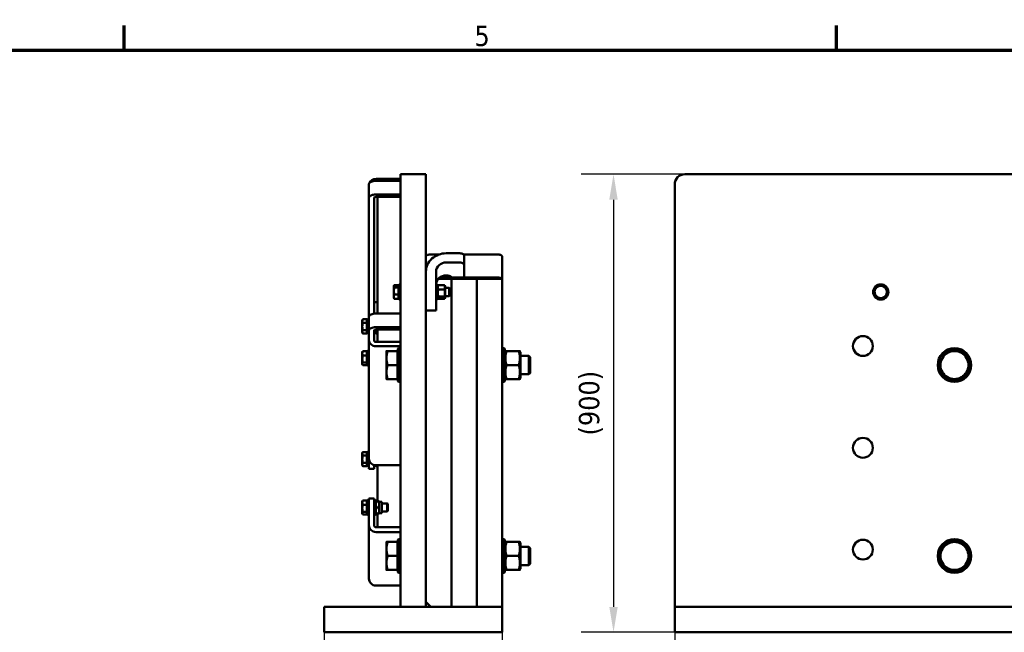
# Model space of a CAD drawing. Header units: millimetres. Extents: x 0 to 8400, y 0 to 5940.
# Tile 8 of 12: x 1194 to 3130, y 4596 to 5800. Entities that reach past the tile are written whole.
import ezdxf

# ---------------------------------------------------------------- set-up
doc = ezdxf.new("R2010")
doc.units = ezdxf.units.MM
doc.header["$LTSCALE"] = 20
for name, color, linetype, lineweight in [('Border (ISO)', 7, 'Continuous', 70), ('Dimension (ISO)', 7, 'Continuous', 25), ('Visible (ISO)', 7, 'Continuous', 50)]:
    doc.layers.add(name, color=color, linetype=linetype, lineweight=lineweight)
doc.styles.add('Label Text (ISO)', font='tahoma.ttf')
doc.styles.add('Note Text (ISO)', font='tahoma.ttf')
doc.dimstyles.new('Default (ISO)', dxfattribs={"dimscale": 20, "dimtxt": 2, "dimasz": 2.5, "dimexe": 3.175, "dimexo": 0, "dimgap": 0.762, "dimtad": 1, "dimrnd": 1e-08, "dimtxsty": 'Note Text (ISO)', "dimcen": 0.09, "dimdle": 10, "dimclrd": 256, "dimclre": 256, "dimclrt": 256, "dimazin": 2, "dimtfac": 1, "dimtmove": 0, "dimatfit": 3, "dimfxl": 1, "dimtolj": 1, "dimtzin": 0, "dimlwd": -1, "dimlwe": -1, "dimarcsym": 0})

# ---------------------------------------------------------------- blocks, each defined once
blk = doc.blocks.new('Borders Default Border')
at = {"layer": 'Border (ISO)'}
for p, q in [((70, 287), (70, 289.4)), ((140, 287), (140, 289.4))]:
    blk.add_line(p, q, dxfattribs=at)
at = {"layer": 'Border (ISO)', "flags": 128}
blk.add_lwpolyline([(10, 10), (10, 287), (410, 287), (410, 10), (10, 10)], dxfattribs=at)
at = {"layer": 'Border (ISO)', "insert": (104.414, 287.358), "char_height": 2, "attachment_point": 7, "style": 'Label Text (ISO)'}
blk.add_mtext('5', dxfattribs=at)
blk = doc.blocks.new('*D10')
at = {"layer": 'Defpoints', "color": 0, "transparency": 16777216}
for p in [(2501.9, 5496), (2361.7, 4596), (2501.9, 4596)]:
    blk.add_point(p, dxfattribs=at)
at = {"layer": 'Dimension (ISO)', "transparency": 16777216}
for p, q in [((2501.9, 5496), (2298.2, 5496)), ((2361.7, 5446), (2361.7, 4646)), ((2501.9, 4596), (2298.2, 4596))]:
    blk.add_line(p, q, dxfattribs=at)
for points in [[(2353.4, 5446), (2370, 5446), (2361.7, 5496)], [(2353.4, 4646), (2370, 4646), (2361.7, 4596)]]:
    blk.add_solid(points, dxfattribs=at)
at = {"layer": 'Dimension (ISO)', "transparency": 16777216, "insert": (2293.6, 4982.8), "char_height": 40, "attachment_point": 1, "rotation": 90, "style": 'Note Text (ISO)'}
blk.add_mtext('\\A1;(900)', dxfattribs=at)
blk = doc.blocks.new('*D11')
at = {"layer": 'Defpoints', "color": 0, "transparency": 16777216}
for p in [(2481.9, 4646), (6981.9, 4646), (6981.9, 4383.7)]:
    blk.add_point(p, dxfattribs=at)
at = {"layer": 'Dimension (ISO)', "transparency": 16777216}
for p, q in [((2481.9, 4646), (2481.9, 4320.2)), ((6981.9, 4646), (6981.9, 4320.2)), ((2531.9, 4383.7), (6931.9, 4383.7))]:
    blk.add_line(p, q, dxfattribs=at)
for points in [[(2531.9, 4392), (2531.9, 4375.3), (2481.9, 4383.7)], [(6931.9, 4392), (6931.9, 4375.3), (6981.9, 4383.7)]]:
    blk.add_solid(points, dxfattribs=at)
at = {"layer": 'Dimension (ISO)', "transparency": 16777216, "insert": (4653.7, 4451.8), "char_height": 40, "attachment_point": 1, "style": 'Note Text (ISO)'}
blk.add_mtext('\\A1;(4500)', dxfattribs=at)
blk = doc.blocks.new('*D12')
at = {"layer": 'Defpoints', "color": 0, "transparency": 16777216}
for p in [(1792.9, 4596), (2142.9, 4596), (2142.9, 4396)]:
    blk.add_point(p, dxfattribs=at)
at = {"layer": 'Dimension (ISO)', "transparency": 16777216}
for p, q in [((1792.9, 4596), (1792.9, 4332.5)), ((2142.9, 4596), (2142.9, 4332.5)), ((1842.9, 4396), (2092.9, 4396))]:
    blk.add_line(p, q, dxfattribs=at)
for points in [[(1842.9, 4404.3), (1842.9, 4387.7), (1792.9, 4396)], [(2092.9, 4404.3), (2092.9, 4387.7), (2142.9, 4396)]]:
    blk.add_solid(points, dxfattribs=at)
at = {"layer": 'Dimension (ISO)', "transparency": 16777216, "insert": (1904.7, 4464.1), "char_height": 40, "attachment_point": 1, "style": 'Note Text (ISO)'}
blk.add_mtext('\\A1;(350)', dxfattribs=at)

msp = doc.modelspace()

# ---------------------------------------------------------------- linework, layer by layer
at = {"layer": 'Visible (ISO)'}
for p, q in [((1894.91, 5487.034), (1942.91, 5487.034)), ((1894.91, 5483.25), (1942.91, 5483.25)), ((1942.91, 5476.01), (1942.91, 5496.01)), ((1992.91, 5496.01), (1942.91, 5496.01)), ((1992.91, 5496.01), (1992.91, 5476.01)), ((3873.611, 5496.01), (2501.895, 5496.01)), ((1880.91, 5476.25), (1880.91, 5449.403)), ((1942.91, 5476.01), (1942.91, 4646.01)), ((1992.91, 5476.01), (1992.91, 4646.01)), ((2481.895, 5476.01), (2481.895, 4646.01)), ((1880.91, 5449.403), (1880.91, 5215.576)), ((1890.91, 5222.284), (1890.91, 5449.403)), ((1942.91, 5456.403), (1894.91, 5456.403)), ((1942.91, 5451.403), (1894.91, 5451.403)), ((1897.91, 5447.492), (1897.91, 5451.152)), ((1897.91, 5222.576), (1897.91, 5447.492)), ((2019.342, 5338.627), (2002.91, 5338.627)), ((2032.91, 5340.776), (2057.91, 5340.776)), ((2057.91, 5322.65), (2032.91, 5322.65)), ((2132.91, 5338.627), (2066.619, 5338.627)), ((2067.91, 5318.424), (2067.91, 5336.55)), ((2142.91, 5290.296), (2142.91, 5334.401)), ((2012.91, 5259.209), (2012.91, 5304.524)), ((2067.91, 5318.424), (2067.91, 5290.296)), ((2017.124, 5290.296), (2042.91, 5290.296)), ((2132.91, 5293.312), (2020.403, 5293.312)), ((2042.91, 5290.296), (2042.91, 5275.296)), ((2042.91, 5275.296), (2042.91, 5290.296)), ((2042.91, 5290.296), (2092.91, 5290.296)), ((2092.91, 5290.296), (2092.91, 5275.296)), ((2092.91, 5275.296), (2092.91, 5290.296)), ((2092.91, 5290.296), (2142.91, 5290.296)), ((2142.91, 5290.296), (2142.91, 5275.296)), ((1929.91, 5276.656), (1930.359, 5277.435)), ((1929.91, 5276.656), (1929.91, 5275.925)), ((1929.91, 5275.925), (1929.91, 5266.719)), ((1929.91, 5266.719), (1929.91, 5255.45)), ((1939.11, 5278.306), (1930.982, 5278.306)), ((1939.11, 5273.544), (1930.982, 5273.544)), ((1939.11, 5278.306), (1939.11, 5273.544)), ((1939.11, 5275.901), (1939.91, 5275.901)), ((1939.11, 5273.544), (1939.11, 5259.894)), ((1939.91, 5278.906), (1940.66, 5279.656)), ((1939.91, 5250.406), (1939.91, 5278.906)), ((1940.66, 5279.656), (1940.66, 5249.656)), ((1940.66, 5279.656), (1942.91, 5279.656)), ((2015.16, 5279.656), (2012.91, 5279.656)), ((2015.16, 5249.656), (2015.16, 5279.656)), ((2015.91, 5278.906), (2015.16, 5279.656)), ((2015.91, 5278.906), (2015.91, 5250.406)), ((2015.91, 5275.906), (2016.787, 5277.426)), ((2017.415, 5278.302), (2029.205, 5278.302)), ((2017.415, 5269.394), (2029.205, 5269.394)), ((2030.71, 5275.906), (2029.833, 5277.426)), ((2030.71, 5253.406), (2030.71, 5275.906)), ((2030.71, 5272.656), (2038.683, 5272.656)), ((2038.683, 5256.656), (2038.683, 5272.656)), ((2039.91, 5271.429), (2038.683, 5272.656)), ((2039.91, 5271.429), (2039.91, 5257.883)), ((2042.91, 5275.296), (2042.91, 4646.01)), ((2042.91, 4646.01), (2042.91, 5275.296)), ((2092.91, 5275.296), (2092.91, 4646.01)), ((2092.91, 4646.01), (2092.91, 5275.296)), ((2142.91, 5275.296), (2142.91, 4646.01)), ((1929.91, 5255.45), (1929.91, 5252.656)), ((1929.91, 5252.656), (1930.359, 5251.878)), ((1939.11, 5259.894), (1930.982, 5259.894)), ((1939.11, 5251.006), (1930.982, 5251.006)), ((1939.11, 5259.894), (1939.11, 5251.006)), ((1939.11, 5253.411), (1939.91, 5253.411)), ((1939.91, 5250.406), (1940.66, 5249.656)), ((1940.66, 5249.656), (1942.91, 5249.656)), ((2012.91, 5259.209), (2012.91, 5245.919)), ((2015.16, 5249.656), (2012.91, 5249.656)), ((2012.91, 5245.919), (2012.91, 5229.015)), ((2015.91, 5250.406), (2015.16, 5249.656)), ((2015.91, 5253.406), (2016.787, 5251.887)), ((2017.415, 5255.748), (2029.205, 5255.748)), ((2017.415, 5251.011), (2029.205, 5251.011)), ((2030.71, 5253.406), (2029.833, 5251.887)), ((2030.71, 5256.656), (2038.683, 5256.656)), ((2039.91, 5257.883), (2038.683, 5256.656)), ((1894.91, 5244.874), (1897.91, 5244.874)), ((2012.91, 5228.078), (1992.91, 5228.078)), ((2012.91, 5229.015), (2012.91, 5228.078)), ((1867.91, 5209.076), (1868.915, 5210.817)), ((1867.91, 5209.076), (1867.91, 5207.379)), ((1867.91, 5207.379), (1867.91, 5196.899)), ((1877.11, 5210.931), (1868.982, 5210.931)), ((1877.11, 5210.931), (1877.11, 5203.826)), ((1877.11, 5208.321), (1877.91, 5208.321)), ((1877.91, 5211.326), (1878.66, 5212.076)), ((1877.91, 5182.826), (1877.91, 5211.326)), ((1878.66, 5212.076), (1878.66, 5182.076)), ((1878.66, 5212.076), (1880.91, 5212.076)), ((1880.91, 5215.576), (1880.91, 5188.729)), ((1894.91, 5222.576), (1942.91, 5222.576)), ((1867.91, 5196.899), (1867.91, 5186.596)), ((1877.11, 5203.826), (1868.982, 5203.826)), ((1877.11, 5189.971), (1868.982, 5189.971)), ((1877.11, 5203.826), (1877.11, 5189.971)), ((1877.11, 5189.971), (1877.11, 5183.221)), ((1880.91, 5181.229), (1880.91, 5188.729)), ((1890.91, 5188.729), (1890.91, 5181.229)), ((1893.16, 5182.076), (1893.16, 5190.528)), ((1893.91, 5190.666), (1893.91, 5182.826)), ((1942.91, 5195.729), (1894.91, 5195.729)), ((1942.91, 5190.729), (1894.91, 5190.729)), ((1897.91, 5166.605), (1897.91, 5190.729)), ((1867.91, 5186.596), (1867.91, 5185.076)), ((1867.91, 5185.076), (1868.915, 5183.336)), ((1877.11, 5183.221), (1868.982, 5183.221)), ((1877.11, 5185.831), (1877.91, 5185.831)), ((1877.91, 5182.826), (1878.66, 5182.076)), ((1878.66, 5182.076), (1880.91, 5182.076)), ((1880.91, 5181.229), (1880.91, 5174.399)), ((1880.91, 5170.069), (1880.91, 5174.399)), ((1880.91, 4936.569), (1880.91, 5170.069)), ((1893.16, 5182.076), (1890.91, 5182.076)), ((1890.91, 5174.399), (1890.91, 5181.229)), ((1890.91, 5174.399), (1890.91, 5170.069)), ((1893.91, 5182.826), (1893.16, 5182.076)), ((1893.91, 5185.826), (1894.345, 5185.073)), ((1895.415, 5184.911), (1897.91, 5184.911)), ((1877.11, 5148.363), (1868.982, 5148.363)), ((1877.11, 5148.363), (1877.11, 5139.928)), ((1877.91, 5148.875), (1878.66, 5149.625)), ((1877.91, 5120.375), (1877.91, 5148.875)), ((1878.66, 5149.625), (1878.66, 5119.625)), ((1878.66, 5149.625), (1880.91, 5149.625)), ((1894.91, 5166.605), (1942.91, 5166.605)), ((1942.91, 5157.945), (1894.91, 5157.945)), ((1915.41, 5148.51), (1915.41, 5134.76)), ((1937.11, 5148.51), (1917.866, 5148.51)), ((1937.11, 5148.51), (1937.11, 5121.01)), ((1937.91, 5152.76), (1939.16, 5154.01)), ((1937.91, 5089.26), (1937.91, 5152.76)), ((1939.16, 5154.01), (1939.16, 5088.01)), ((1939.16, 5154.01), (1942.91, 5154.01)), ((2146.66, 5154.01), (2142.91, 5154.01)), ((2146.66, 5088.01), (2146.66, 5154.01)), ((2147.91, 5152.76), (2146.66, 5154.01)), ((2147.91, 5152.76), (2147.91, 5089.26)), ((2147.91, 5146.56), (2149.036, 5148.51)), ((2151.492, 5148.51), (2175.328, 5148.51)), ((2178.91, 5146.56), (2177.784, 5148.51)), ((1867.91, 5146.625), (1868.481, 5147.614)), ((1867.91, 5146.625), (1867.91, 5144.145)), ((1867.91, 5144.145), (1867.91, 5133.059)), ((1867.91, 5133.059), (1867.91, 5123.538)), ((1877.11, 5139.928), (1868.982, 5139.928)), ((1877.11, 5145.87), (1877.91, 5145.87)), ((1877.11, 5139.928), (1877.11, 5126.19)), ((1915.41, 5134.76), (1915.41, 5107.26)), ((1937.11, 5146.565), (1937.91, 5146.565)), ((2178.91, 5095.46), (2178.91, 5146.56)), ((2178.91, 5139.01), (2195.456, 5139.01)), ((2195.456, 5103.01), (2195.456, 5139.01)), ((2197.91, 5136.557), (2195.456, 5139.01)), ((2197.91, 5136.557), (2197.91, 5105.464)), ((1867.91, 5123.538), (1867.91, 5122.625)), ((1867.91, 5122.625), (1868.481, 5121.636)), ((1877.11, 5126.19), (1868.982, 5126.19)), ((1877.11, 5120.887), (1868.982, 5120.887)), ((1877.11, 5126.19), (1877.11, 5120.887)), ((1877.11, 5123.38), (1877.91, 5123.38)), ((1877.91, 5120.375), (1878.66, 5119.625)), ((1878.66, 5119.625), (1880.91, 5119.625)), ((1937.11, 5121.01), (1917.866, 5121.01)), ((1937.11, 5121.01), (1937.11, 5093.51)), ((2151.492, 5121.01), (2175.328, 5121.01)), ((1915.41, 5107.26), (1915.41, 5093.51)), ((1937.11, 5093.51), (1917.866, 5093.51)), ((1937.11, 5095.455), (1937.91, 5095.455)), ((2147.91, 5095.46), (2149.036, 5093.51)), ((2151.492, 5093.51), (2175.328, 5093.51)), ((2178.91, 5095.46), (2177.784, 5093.51)), ((2178.91, 5103.01), (2195.456, 5103.01)), ((2197.91, 5105.464), (2195.456, 5103.01)), ((1937.91, 5089.26), (1939.16, 5088.01)), ((1939.16, 5088.01), (1942.91, 5088.01)), ((2146.66, 5088.01), (2142.91, 5088.01)), ((2147.91, 5089.26), (2146.66, 5088.01)), ((1867.91, 4948.403), (1868.915, 4950.143)), ((1867.91, 4948.403), (1867.91, 4946.705)), ((1867.91, 4946.705), (1867.91, 4936.225)), ((1867.91, 4936.225), (1867.91, 4925.923)), ((1877.11, 4950.257), (1868.982, 4950.257)), ((1877.11, 4943.152), (1868.982, 4943.152)), ((1877.11, 4950.257), (1877.11, 4943.152)), ((1877.11, 4947.648), (1877.91, 4947.648)), ((1877.11, 4943.152), (1877.11, 4929.297)), ((1877.91, 4950.653), (1878.66, 4951.403)), ((1877.91, 4922.153), (1877.91, 4950.653)), ((1878.66, 4951.403), (1878.66, 4921.403)), ((1878.66, 4951.403), (1880.91, 4951.403)), ((1880.91, 4917.729), (1880.91, 4936.569)), ((1867.91, 4925.923), (1867.91, 4924.403)), ((1867.91, 4924.403), (1868.915, 4922.662)), ((1877.11, 4929.297), (1868.982, 4929.297)), ((1877.11, 4922.548), (1868.982, 4922.548)), ((1877.11, 4929.297), (1877.11, 4922.548)), ((1877.11, 4925.158), (1877.91, 4925.158)), ((1877.91, 4922.153), (1878.66, 4921.403)), ((1878.66, 4921.403), (1880.91, 4921.403)), ((1880.91, 4917.059), (1880.91, 4917.729)), ((1880.91, 4917.059), (1890.91, 4917.059)), ((1890.91, 4924.95), (1890.91, 4917.729)), ((1893.16, 4921.403), (1890.91, 4921.403)), ((1890.91, 4917.729), (1890.91, 4917.059)), ((1893.16, 4921.403), (1893.16, 4924.54)), ((1893.91, 4922.153), (1893.16, 4921.403)), ((1893.91, 4924.476), (1893.91, 4922.153)), ((1894.91, 4924.445), (1942.91, 4924.445)), ((1897.91, 4853.504), (1897.91, 4924.445)), ((1880.91, 4855.057), (1880.91, 4858.932)), ((1880.91, 4858.932), (1890.91, 4858.932)), ((1890.91, 4858.932), (1890.91, 4855.057)), ((1867.91, 4853.34), (1868.481, 4854.328)), ((1867.91, 4853.34), (1867.91, 4850.86)), ((1867.91, 4850.86), (1867.91, 4839.773)), ((1867.91, 4839.773), (1867.91, 4830.253)), ((1877.11, 4855.077), (1868.982, 4855.077)), ((1877.11, 4846.642), (1868.982, 4846.642)), ((1877.11, 4855.077), (1877.11, 4846.642)), ((1877.11, 4852.585), (1877.91, 4852.585)), ((1877.11, 4846.642), (1877.11, 4832.904)), ((1877.91, 4855.59), (1878.66, 4856.34)), ((1877.91, 4827.09), (1877.91, 4855.59)), ((1878.66, 4856.34), (1878.66, 4826.34)), ((1878.66, 4856.34), (1880.91, 4856.34)), ((1880.91, 4834.595), (1880.91, 4855.057)), ((1893.16, 4856.34), (1890.91, 4856.34)), ((1890.91, 4834.595), (1890.91, 4855.057)), ((1893.16, 4826.34), (1893.16, 4856.34)), ((1893.91, 4855.59), (1893.16, 4856.34)), ((1893.91, 4855.59), (1893.91, 4827.09)), ((1893.91, 4852.59), (1894.345, 4853.343)), ((1895.415, 4853.504), (1899.825, 4853.504)), ((1895.415, 4853.168), (1899.825, 4853.168)), ((1895.415, 4841.003), (1899.825, 4841.003)), ((1901.33, 4852.59), (1900.895, 4853.343)), ((1901.33, 4852.59), (1901.33, 4830.09)), ((1901.33, 4852.59), (1906.33, 4852.59)), ((1906.33, 4852.59), (1906.33, 4830.09)), ((1906.33, 4849.34), (1916.683, 4849.34)), ((1916.683, 4833.34), (1916.683, 4849.34)), ((1917.91, 4848.113), (1916.683, 4849.34)), ((1917.91, 4848.113), (1917.91, 4834.566)), ((1867.91, 4830.253), (1867.91, 4829.34)), ((1867.91, 4829.34), (1868.481, 4828.351)), ((1877.11, 4832.904), (1868.982, 4832.904)), ((1877.11, 4827.602), (1868.982, 4827.602)), ((1877.11, 4832.904), (1877.11, 4827.602)), ((1877.11, 4830.095), (1877.91, 4830.095)), ((1877.91, 4827.09), (1878.66, 4826.34)), ((1878.66, 4826.34), (1880.91, 4826.34)), ((1880.91, 4828.599), (1880.91, 4834.595)), ((1880.91, 4817.351), (1880.91, 4828.599)), ((1890.91, 4834.595), (1890.91, 4828.599)), ((1890.91, 4828.599), (1890.91, 4817.351)), ((1893.16, 4826.34), (1890.91, 4826.34)), ((1893.91, 4827.09), (1893.16, 4826.34)), ((1893.91, 4830.09), (1894.345, 4829.336)), ((1895.415, 4829.175), (1899.825, 4829.175)), ((1897.91, 4802.585), (1897.91, 4829.175)), ((1901.33, 4830.09), (1900.895, 4829.336)), ((1901.33, 4830.09), (1906.33, 4830.09)), ((1906.33, 4833.34), (1916.683, 4833.34)), ((1917.91, 4834.566), (1916.683, 4833.34)), ((1880.91, 4817.351), (1880.91, 4811.355)), ((1880.91, 4806.483), (1880.91, 4811.355)), ((1880.91, 4701.431), (1880.91, 4806.483)), ((1890.91, 4811.355), (1890.91, 4817.351)), ((1890.91, 4811.355), (1890.91, 4806.483)), ((1894.91, 4802.585), (1942.91, 4802.585)), ((1942.91, 4792.842), (1894.91, 4792.842)), ((1915.41, 4773.51), (1915.41, 4759.76)), ((1937.11, 4773.51), (1917.866, 4773.51)), ((1937.11, 4773.51), (1937.11, 4746.01)), ((1937.11, 4771.565), (1937.91, 4771.565)), ((1937.91, 4777.76), (1939.16, 4779.01)), ((1937.91, 4714.26), (1937.91, 4777.76)), ((1939.16, 4779.01), (1939.16, 4713.01)), ((1939.16, 4779.01), (1942.91, 4779.01)), ((2146.66, 4779.01), (2142.91, 4779.01)), ((2146.66, 4713.01), (2146.66, 4779.01)), ((2147.91, 4777.76), (2146.66, 4779.01)), ((2147.91, 4777.76), (2147.91, 4714.26)), ((2147.91, 4771.56), (2149.036, 4773.51)), ((2151.492, 4773.51), (2175.328, 4773.51)), ((2178.91, 4771.56), (2177.784, 4773.51)), ((2178.91, 4720.46), (2178.91, 4771.56)), ((2178.91, 4764.01), (2195.456, 4764.01)), ((2195.456, 4728.01), (2195.456, 4764.01)), ((2197.91, 4761.557), (2195.456, 4764.01)), ((2197.91, 4761.557), (2197.91, 4730.464)), ((1915.41, 4759.76), (1915.41, 4732.26)), ((1937.11, 4746.01), (1917.866, 4746.01)), ((1937.11, 4746.01), (1937.11, 4718.51)), ((2151.492, 4746.01), (2175.328, 4746.01)), ((1915.41, 4732.26), (1915.41, 4718.51)), ((2178.91, 4728.01), (2195.456, 4728.01)), ((2197.91, 4730.464), (2195.456, 4728.01)), ((1937.11, 4718.51), (1917.866, 4718.51)), ((1937.11, 4720.455), (1937.91, 4720.455)), ((1937.91, 4714.26), (1939.16, 4713.01)), ((1939.16, 4713.01), (1942.91, 4713.01)), ((2146.66, 4713.01), (2142.91, 4713.01)), ((2147.91, 4714.26), (2146.66, 4713.01)), ((2147.91, 4720.46), (2149.036, 4718.51)), ((2151.492, 4718.51), (2175.328, 4718.51)), ((2178.91, 4720.46), (2177.784, 4718.51)), ((1894.91, 4687.79), (1942.91, 4687.79)), ((1792.91, 4596.01), (1792.91, 4646.01)), ((1792.91, 4646.01), (1812.91, 4646.01)), ((2122.91, 4646.01), (1812.91, 4646.01)), ((1992.91, 4646.01), (1942.91, 4646.01)), ((2002.91, 4646.01), (1992.91, 4656.01)), ((2122.91, 4646.01), (2142.91, 4646.01)), ((2142.91, 4596.01), (2142.91, 4646.01)), ((2501.895, 4646.01), (2481.895, 4646.01)), ((2481.895, 4596.01), (2481.895, 4646.01)), ((2501.895, 4646.01), (2941.584, 4646.01)), ((2941.584, 4646.01), (2959.5, 4646.01)), ((2959.5, 4646.01), (3004.29, 4646.01)), ((3004.29, 4646.01), (3022.206, 4646.01)), ((3022.206, 4646.01), (3161.895, 4646.01)), ((1792.91, 4596.01), (1812.91, 4596.01)), ((2122.91, 4596.01), (1812.91, 4596.01)), ((2122.91, 4596.01), (2142.91, 4596.01)), ((2501.895, 4596.01), (2481.895, 4596.01)), ((2501.895, 4596.01), (2941.584, 4596.01)), ((2959.5, 4596.01), (2941.584, 4596.01)), ((3004.29, 4596.01), (2959.5, 4596.01)), ((3022.206, 4596.01), (3004.29, 4596.01)), ((3022.206, 4596.01), (3161.895, 4596.01))]:
    msp.add_line(p, q, dxfattribs=at)
for centre, radius in [((2886.895, 5264.656), 15), ((2886.895, 5264.656), 14.25), ((2851.895, 5158.51), 19.5), ((3031.895, 5121.01), 33), ((2851.895, 4958.51), 19.5), ((2851.895, 4758.51), 19.5), ((3031.895, 4746.01), 33)]:
    msp.add_circle(centre, radius, dxfattribs=at)
for centre, radius, start, end in [((2501.895, 5476.01), 20, 90, 180), ((2886.895, 5264.656), 12, 129.898564, 189.898564), ((2886.895, 5264.656), 12, 69.898564, 129.898564), ((2886.895, 5264.656), 12, 9.898564, 69.898564), ((2886.895, 5264.656), 12, 309.898564, 9.898564), ((2886.895, 5264.656), 12, 189.898564, 249.898564), ((2886.895, 5264.656), 12, 249.898564, 309.898564), ((3031.895, 5121.01), 31.75, 120.013333, 179.986667), ((3031.895, 5121.01), 27.5, 90, 150), ((3031.895, 5121.01), 31.75, 60.013333, 119.986667), ((3031.895, 5121.01), 27.5, 30, 90), ((3031.895, 5121.01), 31.75, 0.013333, 59.986667), ((3031.895, 5121.01), 27.5, 150, 210), ((3031.895, 5121.01), 27.5, 330, 30), ((3031.895, 5121.01), 31.75, 180.013333, 239.986667), ((3031.895, 5121.01), 31.75, 300.013333, 359.986667), ((3031.895, 5121.01), 27.5, 210, 270), ((3031.895, 5121.01), 31.75, 240.013333, 299.986667), ((3031.895, 5121.01), 27.5, 270, 330), ((3031.895, 4746.01), 31.75, 120.013333, 179.986667), ((3031.895, 4746.01), 27.5, 90, 150), ((3031.895, 4746.01), 31.75, 60.013333, 119.986667), ((3031.895, 4746.01), 27.5, 30, 90), ((3031.895, 4746.01), 31.75, 0.013333, 59.986667), ((3031.895, 4746.01), 31.75, 180.013333, 239.986667), ((3031.895, 4746.01), 27.5, 150, 210), ((3031.895, 4746.01), 31.75, 300.013333, 359.986667), ((3031.895, 4746.01), 27.5, 330, 30), ((3031.895, 4746.01), 27.5, 210, 270), ((3031.895, 4746.01), 27.5, 270, 330), ((3031.895, 4746.01), 31.75, 240.013333, 299.986667)]:
    msp.add_arc(centre, radius, start, end, dxfattribs=at)
for centre, major_axis, ratio, start_param, end_param in [((1894.91, 5476.25), (-14, 0), 0.5, 4.71238898, 6.28318531), ((1894.91, 5474.91), (-14, 0), 0.8660254, 4.71238898, 6.01866456), ((1894.91, 5449.403), (-14, 0), 0.5, 4.71238898, 6.28318531), ((1894.91, 5449.403), (-4, 0), 0.5, 4.71238898, 6.28318531), ((1892.91, 5442.492), (9.659, 9.659), 0.26794919, 0.73279442, 0.78539816), ((1947.91, 5442.492), (-9.659, 9.659), 0.26794919, 5.49778714, 5.55039089), ((2032.91, 5304.524), (-40, 0), 0.90630779, 4.71238898, 6.28318531), ((2002.91, 5334.401), (-10, 0), 0.42261826, 4.71238898, 6.28318531), ((2032.91, 5304.524), (-20, 0), 0.90630779, 4.71238898, 6.28318531), ((2057.91, 5336.55), (10, 0), 0.42261826, 0, 1.57079633), ((2057.91, 5318.424), (10, 0), 0.42261826, 0, 1.57079633), ((2132.91, 5334.401), (10, 0), 0.42261826, 0, 1.57079633), ((2032.91, 5279.167), (-20, 0), 0.90630779, 4.71238898, 6.2561871), ((2032.91, 5293.067), (10, 0), 0.42261826, 5.56814386, 7.85398163), ((2132.91, 5289.086), (10, 0), 0.42261826, 0.29046065, 1.57079633), ((1894.91, 5241.41), (-4, 0), 0.8660254, 4.71238898, 6.28318531), ((1894.91, 5215.576), (-14, 0), 0.5, 4.71238898, 6.28318531), ((1894.91, 5188.729), (-14, 0), 0.5, 4.71238898, 6.28318531), ((1894.91, 5188.729), (-4, 0), 0.5, 4.71238898, 6.28318531), ((1894.91, 5170.069), (-14, 0), 0.8660254, 0, 1.57079633), ((1894.91, 5170.069), (-4, 0), 0.8660254, 0, 1.57079633), ((1894.91, 4936.569), (-14, 0), 0.8660254, 0, 1.57079633), ((1894.91, 4806.483), (-14, 0), 0.97437006, 0, 1.57079633), ((1894.91, 4806.483), (-4, 0), 0.97437006, 0, 1.57079633), ((1894.91, 4701.431), (-14, 0), 0.97437006, 0, 1.57079633)]:
    msp.add_ellipse(centre, major_axis=major_axis, ratio=ratio, start_param=start_param, end_param=end_param, dxfattribs=at)
for points, weights in [([(1930.982, 5278.306), (1929.91, 5277.03), (1929.91, 5275.925)], [1, 1.0379548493, 1]), ([(1929.91, 5275.925), (1929.91, 5274.82), (1930.982, 5273.544)], [1, 1.0379548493, 1]), ([(1930.982, 5273.544), (1929.91, 5269.887), (1929.91, 5266.719)], [1, 1.0379548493, 1]), ([(1929.91, 5266.719), (1929.91, 5263.551), (1930.982, 5259.894)], [1, 1.0379548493, 1]), ([(2017.415, 5278.302), (2015.415, 5273.848), (2017.415, 5269.394)], [1, 1.15470053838, 1]), ([(2017.415, 5269.394), (2015.415, 5262.571), (2017.415, 5255.748)], [1, 1.15470053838, 1]), ([(2016.787, 5277.426), (2017.03, 5277.846), (2017.415, 5278.302)], [1.04387878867, 1.02646777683, 1]), ([(2029.205, 5278.302), (2029.59, 5277.846), (2029.833, 5277.426)], [1, 1.02646777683, 1.04387878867]), ([(2029.205, 5269.394), (2031.205, 5273.848), (2029.205, 5278.302)], [1, 1.15470053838, 1]), ([(2029.205, 5255.748), (2031.205, 5262.571), (2029.205, 5269.394)], [1, 1.15470053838, 1]), ([(2873.883, 5269.418), (2876.731, 5271.8), (2879.198, 5273.862)], [1, 1.0379548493, 1]), ([(2875.074, 5262.593), (2874.521, 5265.761), (2873.883, 5269.418)], [1, 1.0379548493, 1]), ([(2879.198, 5273.862), (2881.665, 5275.925), (2884.513, 5278.306)], [1, 1.0379548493, 1]), ([(2884.513, 5278.306), (2888, 5277.03), (2891.019, 5275.925)], [1, 1.0379548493, 1]), ([(2891.019, 5275.925), (2894.039, 5274.82), (2897.526, 5273.544)], [1, 1.0379548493, 1]), ([(2897.526, 5273.544), (2898.164, 5269.887), (2898.717, 5266.719)], [1, 1.0379548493, 1]), ([(2898.717, 5266.719), (2899.269, 5263.551), (2899.908, 5259.894)], [1, 1.0379548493, 1]), ([(1930.982, 5259.894), (1929.91, 5257.512), (1929.91, 5255.45)], [1, 1.0379548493, 1]), ([(1929.91, 5255.45), (1929.91, 5253.388), (1930.982, 5251.006)], [1, 1.0379548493, 1]), ([(1930.982, 5251.006), (1930.601, 5251.46), (1930.359, 5251.878)], [1, 1.01316741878, 1.01719867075]), ([(2017.415, 5255.748), (2015.415, 5253.379), (2017.415, 5251.011)], [1, 1.15470053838, 1]), ([(2029.205, 5251.011), (2031.205, 5253.379), (2029.205, 5255.748)], [1, 1.15470053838, 1]), ([(2876.265, 5255.768), (2875.627, 5259.426), (2875.074, 5262.593)], [1, 1.0379548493, 1]), ([(2882.771, 5253.387), (2879.751, 5254.492), (2876.265, 5255.768)], [1, 1.0379548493, 1]), ([(2889.277, 5251.006), (2885.79, 5252.282), (2882.771, 5253.387)], [1, 1.0379548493, 1]), ([(2894.592, 5255.45), (2892.126, 5253.388), (2889.277, 5251.006)], [1, 1.0379548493, 1]), ([(2899.908, 5259.894), (2897.059, 5257.512), (2894.592, 5255.45)], [1, 1.0379548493, 1]), ([(1868.982, 5210.931), (1867.91, 5209.027), (1867.91, 5207.379)], [1, 1.0379548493, 1]), ([(1867.91, 5207.379), (1867.91, 5205.73), (1868.982, 5203.826)], [1, 1.0379548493, 1]), ([(1868.915, 5210.817), (1868.948, 5210.874), (1868.982, 5210.931)], [1.00225477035, 1.00116302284, 1]), ([(1868.982, 5203.826), (1867.91, 5200.114), (1867.91, 5196.899)], [1, 1.0379548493, 1]), ([(1867.91, 5196.899), (1867.91, 5193.684), (1868.982, 5189.971)], [1, 1.0379548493, 1]), ([(1868.982, 5189.971), (1867.91, 5188.163), (1867.91, 5186.596)], [1, 1.0379548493, 1]), ([(1894.343, 5190.709), (1894.364, 5188.018), (1895.415, 5184.911)], [1.07731541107, 1.07570823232, 1]), ([(1867.91, 5186.596), (1867.91, 5185.03), (1868.982, 5183.221)], [1, 1.0379548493, 1]), ([(1895.415, 5184.911), (1894.388, 5184.998), (1894.345, 5185.073)], [1, 1.0738437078, 1.07719130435]), ([(1868.982, 5148.363), (1867.91, 5146.103), (1867.91, 5144.145)], [1, 1.0379548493, 1]), ([(1868.481, 5147.614), (1868.69, 5147.976), (1868.982, 5148.363)], [1.01477992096, 1.01005230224, 1]), ([(1915.41, 5148.51), (1915.41, 5148.51), (1917.866, 5148.51)], [1, 1.0379548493, 1]), ([(1917.866, 5148.51), (1915.41, 5141.142), (1915.41, 5134.76)], [1, 1.0379548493, 1]), ([(2149.036, 5148.51), (2149.036, 5148.51), (2151.492, 5148.51)], [1.07735026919, 1.07735026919, 1]), ([(2151.492, 5148.51), (2146.909, 5134.76), (2151.492, 5121.01)], [1, 1.15470053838, 1]), ([(2175.328, 5148.51), (2177.784, 5148.51), (2177.784, 5148.51)], [1, 1.07735026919, 1.07735026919]), ([(2175.328, 5121.01), (2179.911, 5134.76), (2175.328, 5148.51)], [1, 1.15470053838, 1]), ([(3008.079, 5134.76), (3011.764, 5141.142), (3016.018, 5148.51)], [1, 1.0379548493, 1]), ([(3016.018, 5148.51), (3024.527, 5148.51), (3031.895, 5148.51)], [1, 1.0379548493, 1]), ([(3031.895, 5148.51), (3039.264, 5148.51), (3047.772, 5148.51)], [1, 1.0379548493, 1]), ([(3047.772, 5148.51), (3052.027, 5141.142), (3055.711, 5134.76)], [1, 1.0379548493, 1]), ([(1867.91, 5144.145), (1867.91, 5142.188), (1868.982, 5139.928)], [1, 1.0379548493, 1]), ([(1868.982, 5139.928), (1867.91, 5136.246), (1867.91, 5133.059)], [1, 1.0379548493, 1]), ([(1867.91, 5133.059), (1867.91, 5129.871), (1868.982, 5126.19)], [1, 1.0379548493, 1]), ([(1915.41, 5134.76), (1915.41, 5128.379), (1917.866, 5121.01)], [1, 1.0379548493, 1]), ([(3000.141, 5121.01), (3004.395, 5128.379), (3008.079, 5134.76)], [1, 1.0379548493, 1]), ([(3055.711, 5134.76), (3059.395, 5128.379), (3063.649, 5121.01)], [1, 1.0379548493, 1]), ([(1868.982, 5126.19), (1867.91, 5124.769), (1867.91, 5123.538)], [1, 1.0379548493, 1]), ([(1867.91, 5123.538), (1867.91, 5122.308), (1868.982, 5120.887)], [1, 1.0379548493, 1]), ([(1917.866, 5121.01), (1915.41, 5113.642), (1915.41, 5107.26)], [1, 1.0379548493, 1]), ([(2151.492, 5121.01), (2146.909, 5107.26), (2151.492, 5093.51)], [1, 1.15470053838, 1]), ([(2175.328, 5093.51), (2179.911, 5107.26), (2175.328, 5121.01)], [1, 1.15470053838, 1]), ([(3008.079, 5107.26), (3004.395, 5113.642), (3000.141, 5121.01)], [1, 1.0379548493, 1]), ([(3063.649, 5121.01), (3059.395, 5113.642), (3055.711, 5107.26)], [1, 1.0379548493, 1]), ([(1917.866, 5093.51), (1915.41, 5093.51), (1915.41, 5093.51)], [1, 1.0379548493, 1]), ([(1915.41, 5107.26), (1915.41, 5100.879), (1917.866, 5093.51)], [1, 1.0379548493, 1]), ([(2151.492, 5093.51), (2149.036, 5093.51), (2149.036, 5093.51)], [1, 1.07735026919, 1.07735026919]), ([(2177.784, 5093.51), (2177.784, 5093.51), (2175.328, 5093.51)], [1.07735026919, 1.07735026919, 1]), ([(3016.018, 5093.51), (3011.764, 5100.879), (3008.079, 5107.26)], [1, 1.0379548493, 1]), ([(3031.895, 5093.51), (3024.527, 5093.51), (3016.018, 5093.51)], [1, 1.0379548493, 1]), ([(3047.772, 5093.51), (3039.264, 5093.51), (3031.895, 5093.51)], [1, 1.0379548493, 1]), ([(3055.711, 5107.26), (3052.027, 5100.879), (3047.772, 5093.51)], [1, 1.0379548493, 1]), ([(1868.982, 4950.257), (1867.91, 4948.354), (1867.91, 4946.705)], [1, 1.0379548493, 1]), ([(1867.91, 4946.705), (1867.91, 4945.056), (1868.982, 4943.152)], [1, 1.0379548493, 1]), ([(1868.982, 4943.152), (1867.91, 4939.44), (1867.91, 4936.225)], [1, 1.0379548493, 1]), ([(1867.91, 4936.225), (1867.91, 4933.01), (1868.982, 4929.297)], [1, 1.0379548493, 1]), ([(1868.915, 4950.143), (1868.948, 4950.2), (1868.982, 4950.257)], [1.00225477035, 1.00116302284, 1]), ([(1868.982, 4929.297), (1867.91, 4927.489), (1867.91, 4925.923)], [1, 1.0379548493, 1]), ([(1867.91, 4925.923), (1867.91, 4924.356), (1868.982, 4922.548)], [1, 1.0379548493, 1]), ([(1868.982, 4855.077), (1867.91, 4852.817), (1867.91, 4850.86)], [1, 1.0379548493, 1]), ([(1867.91, 4850.86), (1867.91, 4848.902), (1868.982, 4846.642)], [1, 1.0379548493, 1]), ([(1868.982, 4846.642), (1867.91, 4842.961), (1867.91, 4839.773)], [1, 1.0379548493, 1]), ([(1867.91, 4839.773), (1867.91, 4836.585), (1868.982, 4832.904)], [1, 1.0379548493, 1]), ([(1868.481, 4854.328), (1868.69, 4854.691), (1868.982, 4855.077)], [1.01477992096, 1.01005230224, 1]), ([(1895.415, 4853.504), (1893.415, 4853.336), (1895.415, 4853.168)], [1, 1.15470053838, 1]), ([(1895.415, 4853.168), (1893.415, 4847.085), (1895.415, 4841.003)], [1, 1.15470053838, 1]), ([(1895.415, 4841.003), (1893.415, 4835.089), (1895.415, 4829.175)], [1, 1.15470053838, 1]), ([(1899.825, 4853.168), (1901.825, 4853.336), (1899.825, 4853.504)], [1, 1.15470053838, 1]), ([(1899.825, 4841.003), (1901.825, 4847.085), (1899.825, 4853.168)], [1, 1.15470053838, 1]), ([(1899.825, 4829.175), (1901.825, 4835.089), (1899.825, 4841.003)], [1, 1.15470053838, 1]), ([(1868.982, 4832.904), (1867.91, 4831.483), (1867.91, 4830.253)], [1, 1.0379548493, 1]), ([(1867.91, 4830.253), (1867.91, 4829.023), (1868.982, 4827.602)], [1, 1.0379548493, 1]), ([(1895.415, 4829.175), (1894.388, 4829.261), (1894.345, 4829.336)], [1, 1.0738437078, 1.07719130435]), ([(1900.895, 4829.336), (1900.852, 4829.261), (1899.825, 4829.175)], [1.07719130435, 1.0738437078, 1]), ([(1915.41, 4773.51), (1915.41, 4773.51), (1917.866, 4773.51)], [1, 1.0379548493, 1]), ([(1917.866, 4773.51), (1915.41, 4766.142), (1915.41, 4759.76)], [1, 1.0379548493, 1]), ([(2149.036, 4773.51), (2149.036, 4773.51), (2151.492, 4773.51)], [1.07735026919, 1.07735026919, 1]), ([(2151.492, 4773.51), (2146.909, 4759.76), (2151.492, 4746.01)], [1, 1.15470053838, 1]), ([(2175.328, 4773.51), (2177.784, 4773.51), (2177.784, 4773.51)], [1, 1.07735026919, 1.07735026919]), ([(2175.328, 4746.01), (2179.911, 4759.76), (2175.328, 4773.51)], [1, 1.15470053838, 1]), ([(3008.079, 4759.76), (3011.764, 4766.142), (3016.018, 4773.51)], [1, 1.0379548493, 1]), ([(3016.018, 4773.51), (3024.527, 4773.51), (3031.895, 4773.51)], [1, 1.0379548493, 1]), ([(3031.895, 4773.51), (3039.264, 4773.51), (3047.772, 4773.51)], [1, 1.0379548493, 1]), ([(3047.772, 4773.51), (3052.027, 4766.142), (3055.711, 4759.76)], [1, 1.0379548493, 1]), ([(1915.41, 4759.76), (1915.41, 4753.379), (1917.866, 4746.01)], [1, 1.0379548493, 1]), ([(1917.866, 4746.01), (1915.41, 4738.642), (1915.41, 4732.26)], [1, 1.0379548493, 1]), ([(2151.492, 4746.01), (2146.909, 4732.26), (2151.492, 4718.51)], [1, 1.15470053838, 1]), ([(2175.328, 4718.51), (2179.911, 4732.26), (2175.328, 4746.01)], [1, 1.15470053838, 1]), ([(3000.141, 4746.01), (3004.395, 4753.379), (3008.079, 4759.76)], [1, 1.0379548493, 1]), ([(3008.079, 4732.26), (3004.395, 4738.642), (3000.141, 4746.01)], [1, 1.0379548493, 1]), ([(3055.711, 4759.76), (3059.395, 4753.379), (3063.649, 4746.01)], [1, 1.0379548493, 1]), ([(3063.649, 4746.01), (3059.395, 4738.642), (3055.711, 4732.26)], [1, 1.0379548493, 1]), ([(1915.41, 4732.26), (1915.41, 4725.879), (1917.866, 4718.51)], [1, 1.0379548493, 1]), ([(3016.018, 4718.51), (3011.764, 4725.879), (3008.079, 4732.26)], [1, 1.0379548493, 1]), ([(3055.711, 4732.26), (3052.027, 4725.879), (3047.772, 4718.51)], [1, 1.0379548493, 1]), ([(1917.866, 4718.51), (1915.41, 4718.51), (1915.41, 4718.51)], [1, 1.0379548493, 1]), ([(2151.492, 4718.51), (2149.036, 4718.51), (2149.036, 4718.51)], [1, 1.07735026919, 1.07735026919]), ([(2177.784, 4718.51), (2177.784, 4718.51), (2175.328, 4718.51)], [1.07735026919, 1.07735026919, 1]), ([(3031.895, 4718.51), (3024.527, 4718.51), (3016.018, 4718.51)], [1, 1.0379548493, 1]), ([(3047.772, 4718.51), (3039.264, 4718.51), (3031.895, 4718.51)], [1, 1.0379548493, 1])]:
    msp.add_rational_spline(points, weights, degree=2, dxfattribs=at)

# ---------------------------------------------------------------- block references
at = {"xscale": 20, "yscale": 20, "zscale": 20}
msp.add_blockref('Borders Default Border', (0, 0), dxfattribs=at)

# ---------------------------------------------------------------- dimensions: what is measured, and where the dimension line sits
at = {"layer": 'Dimension (ISO)'}
for base, p1, p2, angle, override, picture, middle in [((2361.688, 4596.01), (2501.895, 5496.01), (2501.895, 4596.01), 90, {"dimgap": 0.762, "dimdec": 1, "dimtol": 0, "dimlim": 0, "dimtp": 0, "dimtm": 0, "dimtdec": 1, "dimtofl": 0, "dimatfit": 1}, '*D10', (2361.688, 5046.01)), ((6981.895, 4383.65), (2481.895, 4646.01), (6981.895, 4646.01), 180, {"dimgap": 0.762, "dimdec": 2, "dimtol": 0, "dimlim": 0, "dimtp": 0, "dimtm": 0, "dimtdec": 2, "dimtofl": 0, "dimatfit": 1}, '*D11', (4731.895, 4383.65))]:
    dim = msp.add_linear_dim(base=base, p1=p1, p2=p2, angle=angle, text='(<>)', dimstyle='Default (ISO)', override=override, dxfattribs=at)
    dim.commit()
    dim.dimension.update_dxf_attribs({"geometry": picture, "text_midpoint": middle, "dimtype": 160})
dim = msp.add_linear_dim(base=(2142.91, 4396.01), p1=(1792.91, 4596.01), p2=(2142.91, 4596.01), text='(<>)', dimstyle='Default (ISO)', override={"dimgap": 0.762, "dimdec": 2, "dimtol": 0, "dimlim": 0, "dimtp": 0, "dimtm": 0, "dimtdec": 2, "dimtofl": 0, "dimatfit": 1}, dxfattribs=at)
dim.commit()
dim.dimension.update_dxf_attribs({"geometry": '*D12', "text_midpoint": (1967.91, 4396.01), "dimtype": 160})

doc.saveas('drawing.dxf')
